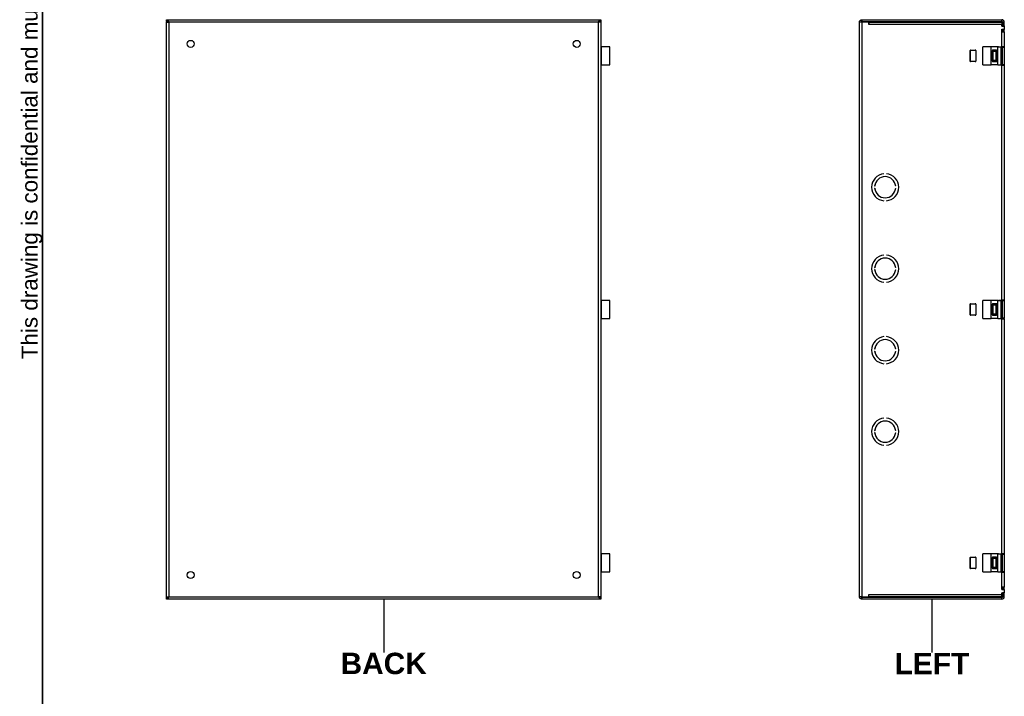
# Model space of a CAD drawing. Header units: inches. Extents: x 0 to 140, y -11 to 91.
# Tile 2 of 8: x 2 to 49, y 30 to 62. Entities that reach past the tile are written whole.
import ezdxf

# ---------------------------------------------------------------- set-up
doc = ezdxf.new("R2010")
doc.units = ezdxf.units.IN
doc.header["$LTSCALE"] = 8.43274
doc.header["$MEASUREMENT"] = 0
doc.layers.get('0').update_dxf_attribs({"lineweight": 25})
for name, color, linetype, lineweight in [('Sketch Geometry(ANSI)', 7, 'Continuous', 25), ('Symbols(ANSI)', 7, 'Continuous', 25), ('Visible Edges(ANSI)', 7, 'Continuous', 25), ('Visible Tangent Edges(ANSI)', 7, 'Continuous', 25)]:
    doc.layers.add(name, color=color, linetype=linetype, lineweight=lineweight)
doc.styles.add('Current-ANSI', font='arial.ttf')
doc.styles.add('Dimension-ANSI', font='arialbd.ttf')

# ---------------------------------------------------------------- blocks, each defined once
blk = doc.blocks.new('LEFT')
at = {"layer": 'Sketch Geometry(ANSI)'}
blk.add_line((0, 0.15), (0, -0.15), dxfattribs=at)
at = {"layer": 'Symbols(ANSI)', "color": 7, "insert": (0, -0.2119), "char_height": 0.12, "attachment_point": 5, "style": 'Dimension-ANSI'}
blk.add_mtext('\\fArial|b1|i0;LEFT', dxfattribs=at)
blk = doc.blocks.new('BACK')
at = {"layer": 'Sketch Geometry(ANSI)'}
blk.add_line((0, 0.15), (0, -0.15), dxfattribs=at)
at = {"layer": 'Symbols(ANSI)', "color": 7, "insert": (0, -0.2119), "char_height": 0.12, "attachment_point": 5, "style": 'Dimension-ANSI'}
blk.add_mtext('\\fArial|b1|i0;BACK', dxfattribs=at)
blk = doc.blocks.new('Borders 1_EXM - B (Inch)-1100EH241806B_merged.idw')
at = {"layer": 'Sketch Geometry(ANSI)', "linetype": 'Continuous', "lineweight": 35}
blk.add_line((0.3979, 10.5665), (0.3979, 0.2545), dxfattribs=at)
at = {"layer": 'Symbols(ANSI)', "color": 7, "insert": (0.3979, 5.4193), "char_height": 0.09, "attachment_point": 7, "rotation": 90, "style": 'Current-ANSI'}
blk.add_mtext('This drawing is confidential and must not be reproduced or used without the consent of EXM', dxfattribs=at)
at = {"layer": 'Symbols(ANSI)', "color": 7, "style": 'Current-ANSI'}
blk.add_attdef('FILENAME_AND_PATH_001', (6.0134, 10.7181), '', height=0.09, dxfattribs=at)

msp = doc.modelspace()

# ---------------------------------------------------------------- linework, layer by layer
at = {"layer": 'Visible Edges(ANSI)'}
for p, q in [((9.2284, 61.7593), (29.7832, 61.7593)), ((9.2284, 61.6817), (9.2284, 61.7593)), ((9.2284, 61.6817), (9.2284, 61.6463)), ((9.2284, 34.466), (9.2284, 61.6463)), ((9.2284, 61.6463), (9.3414, 61.6463)), ((29.7832, 61.6463), (29.6701, 61.6463)), ((29.7832, 61.7593), (29.7832, 61.6817)), ((29.7832, 61.6817), (29.7832, 61.6463)), ((29.7832, 61.6463), (29.7832, 34.466)), ((42.1376, 61.6463), (42.0246, 61.6463)), ((42.0246, 34.466), (42.0246, 61.6463)), ((42.1376, 61.7593), (48.7631, 61.7593)), ((42.1376, 61.7593), (42.1376, 61.6817)), ((42.1376, 61.6817), (48.7631, 61.6817)), ((42.4726, 61.6463), (42.1376, 61.6463)), ((42.4726, 61.533), (42.4726, 61.6463)), ((42.4728, 61.533), (42.4726, 61.533)), ((42.4728, 61.6463), (48.7631, 61.6463)), ((42.4728, 61.6463), (42.4728, 61.5332)), ((42.4728, 61.5332), (42.4728, 61.533)), ((48.7631, 61.6463), (48.7631, 61.5332)), ((48.7631, 61.4567), (48.7631, 61.5332)), ((48.7985, 61.6463), (48.7985, 61.4681)), ((48.8762, 61.4681), (48.8762, 61.6463)), ((48.7631, 61.4567), (48.8762, 61.4567)), ((48.7631, 61.3082), (48.8762, 61.3082)), ((48.7631, 61.1872), (48.7631, 61.3082)), ((48.8762, 61.1872), (48.7631, 61.1872)), ((48.7985, 61.4567), (48.7985, 61.4681)), ((48.7985, 61.4681), (48.8762, 61.4681)), ((48.7985, 61.2968), (48.7985, 61.3082)), ((48.8762, 61.2968), (48.7985, 61.2968)), ((48.7985, 61.2968), (48.7985, 61.1883)), ((48.7985, 61.1883), (48.8762, 61.1883)), ((48.8762, 61.4681), (48.8762, 61.4567)), ((48.8762, 61.4567), (48.8762, 61.3082)), ((48.8762, 61.3082), (48.8762, 61.2968)), ((48.8762, 61.1883), (48.8762, 61.2968)), ((48.8762, 61.1872), (48.8762, 60.4836)), ((29.7832, 60.4746), (29.8067, 60.4746)), ((30.2028, 60.4746), (29.8067, 60.4746)), ((29.8067, 59.6182), (29.8067, 60.4746)), ((30.2028, 59.6182), (30.2028, 60.4746)), ((47.2577, 59.7946), (47.2577, 60.2982)), ((47.2728, 60.3159), (47.5037, 60.3159)), ((47.2757, 60.3162), (47.5184, 60.3162)), ((47.5069, 60.3159), (47.5037, 60.3159)), ((47.5261, 60.2935), (47.5261, 59.7994)), ((47.5336, 60.2927), (47.5336, 59.8002)), ((47.5346, 60.2847), (47.5346, 59.8081)), ((47.5364, 60.2982), (47.5364, 59.7946)), ((48.2497, 60.4746), (47.8536, 60.4746)), ((47.8536, 59.6182), (47.8536, 60.4746)), ((48.5685, 60.4746), (48.2497, 60.4746)), ((48.2497, 59.6182), (48.2497, 60.4746)), ((48.5685, 60.4746), (48.7188, 60.4746)), ((48.6244, 60.4836), (48.7631, 60.4836)), ((48.7188, 60.4746), (48.7188, 59.6182)), ((48.8762, 60.4836), (48.7631, 60.4836)), ((48.7985, 60.4836), (48.7985, 60.4656)), ((48.7985, 59.6272), (48.7985, 60.4656)), ((48.8762, 60.4656), (48.8762, 60.4836)), ((48.8762, 60.4656), (48.8762, 59.6272)), ((47.5037, 59.7769), (47.2728, 59.7769)), ((47.5184, 59.7767), (47.2757, 59.7767)), ((47.5037, 59.7769), (47.5069, 59.7769)), ((29.8067, 59.6182), (29.7832, 59.6182)), ((29.8067, 59.6182), (30.2028, 59.6182)), ((47.8536, 59.6182), (48.2497, 59.6182)), ((48.5685, 59.6182), (48.2497, 59.6182)), ((48.5685, 59.6182), (48.7188, 59.6182)), ((48.7631, 59.6092), (48.6244, 59.6092)), ((48.7631, 59.6092), (48.8762, 59.6092)), ((48.7985, 59.6272), (48.7985, 59.6092)), ((48.8762, 59.6092), (48.8762, 59.6272)), ((48.8762, 59.6092), (48.8762, 48.4933)), ((43.1814, 54.4764), (43.1814, 54.4763)), ((43.2955, 54.4763), (43.2955, 54.4764)), ((42.7411, 53.8823), (42.741, 53.8823)), ((42.741, 53.7909), (42.7411, 53.7909)), ((43.736, 53.8823), (43.7358, 53.8823)), ((43.7358, 53.7909), (43.736, 53.7909)), ((43.1814, 53.1969), (43.1814, 53.1968)), ((43.2956, 53.1968), (43.2955, 53.1969)), ((43.1814, 50.6235), (43.1814, 50.6234)), ((43.2955, 50.6234), (43.2955, 50.6235)), ((42.7411, 50.0294), (42.741, 50.0294)), ((42.741, 49.938), (42.7411, 49.938)), ((43.736, 50.0294), (43.7358, 50.0294)), ((43.7358, 49.938), (43.736, 49.938)), ((43.1814, 49.344), (43.1814, 49.3439)), ((43.2956, 49.3439), (43.2955, 49.344)), ((29.7832, 48.4843), (29.8067, 48.4843)), ((30.2028, 48.4843), (29.8067, 48.4843)), ((29.8067, 47.6279), (29.8067, 48.4843)), ((30.2028, 47.6279), (30.2028, 48.4843)), ((48.2497, 48.4843), (47.8536, 48.4843)), ((47.8536, 47.6279), (47.8536, 48.4843)), ((48.5685, 48.4843), (48.2497, 48.4843)), ((48.2497, 47.6279), (48.2497, 48.4843)), ((48.5685, 48.4843), (48.7188, 48.4843)), ((48.6244, 48.4933), (48.7631, 48.4933)), ((48.7188, 48.4843), (48.7188, 47.6279)), ((48.8762, 48.4933), (48.7631, 48.4933)), ((48.7985, 48.4933), (48.7985, 48.4753)), ((48.7985, 47.6369), (48.7985, 48.4753)), ((48.8762, 48.4753), (48.8762, 48.4933)), ((48.8762, 48.4753), (48.8762, 47.6369)), ((47.2577, 47.8043), (47.2577, 48.3079)), ((47.2728, 48.3256), (47.5037, 48.3256)), ((47.2757, 48.3259), (47.5184, 48.3259)), ((47.5069, 48.3256), (47.5037, 48.3256)), ((47.5261, 48.3031), (47.5261, 47.8091)), ((47.5336, 48.3024), (47.5336, 47.8099)), ((47.5346, 48.2944), (47.5346, 47.8178)), ((47.5364, 48.3079), (47.5364, 47.8043)), ((29.8067, 47.6279), (29.7832, 47.6279)), ((29.8067, 47.6279), (30.2028, 47.6279)), ((47.5037, 47.7866), (47.2728, 47.7866)), ((47.5184, 47.7864), (47.2757, 47.7864)), ((47.5037, 47.7866), (47.5069, 47.7866)), ((47.8536, 47.6279), (48.2497, 47.6279)), ((48.5685, 47.6279), (48.2497, 47.6279)), ((48.5685, 47.6279), (48.7188, 47.6279)), ((48.7631, 47.6189), (48.6244, 47.6189)), ((48.7631, 47.6189), (48.8762, 47.6189)), ((48.7985, 47.6369), (48.7985, 47.6189)), ((48.8762, 47.6189), (48.8762, 47.6369)), ((48.8762, 47.6189), (48.8762, 36.503)), ((43.1814, 46.7683), (43.1814, 46.7682)), ((43.2955, 46.7682), (43.2955, 46.7683)), ((42.7411, 46.1742), (42.741, 46.1742)), ((43.736, 46.1742), (43.7358, 46.1742)), ((42.741, 46.0828), (42.7411, 46.0828)), ((43.7358, 46.0828), (43.736, 46.0828)), ((43.1814, 45.4888), (43.1814, 45.4887)), ((43.2956, 45.4887), (43.2955, 45.4888)), ((43.1814, 42.9154), (43.1814, 42.9153)), ((43.2955, 42.9153), (43.2955, 42.9154)), ((42.7411, 42.3213), (42.741, 42.3213)), ((42.741, 42.23), (42.7411, 42.23)), ((43.736, 42.3213), (43.7358, 42.3213)), ((43.7358, 42.23), (43.736, 42.23)), ((43.1814, 41.636), (43.1814, 41.6358)), ((43.2956, 41.6358), (43.2955, 41.636)), ((29.7832, 36.494), (29.8067, 36.494)), ((30.2028, 36.494), (29.8067, 36.494)), ((29.8067, 35.6376), (29.8067, 36.494)), ((30.2028, 35.6376), (30.2028, 36.494)), ((48.2497, 36.494), (47.8536, 36.494)), ((47.8536, 35.6376), (47.8536, 36.494)), ((48.5685, 36.494), (48.2497, 36.494)), ((48.2497, 35.6376), (48.2497, 36.494)), ((48.5685, 36.494), (48.7188, 36.494)), ((48.6244, 36.503), (48.7631, 36.503)), ((48.7188, 36.494), (48.7188, 35.6376)), ((48.8762, 36.503), (48.7631, 36.503)), ((48.7985, 36.503), (48.7985, 36.485)), ((48.7985, 35.6466), (48.7985, 36.485)), ((48.8762, 36.485), (48.8762, 36.503)), ((48.8762, 36.485), (48.8762, 35.6466)), ((47.2577, 35.814), (47.2577, 36.3176)), ((47.2728, 36.3353), (47.5037, 36.3353)), ((47.2757, 36.3356), (47.5184, 36.3356)), ((47.5069, 36.3353), (47.5037, 36.3353)), ((47.5261, 36.3128), (47.5261, 35.8188)), ((47.5336, 36.3121), (47.5336, 35.8196)), ((47.5346, 36.3041), (47.5346, 35.8275)), ((47.5364, 36.3176), (47.5364, 35.814)), ((29.8067, 35.6376), (29.7832, 35.6376)), ((29.8067, 35.6376), (30.2028, 35.6376)), ((47.5037, 35.7963), (47.2728, 35.7963)), ((47.5184, 35.7961), (47.2757, 35.7961)), ((47.5037, 35.7963), (47.5069, 35.7963)), ((47.8536, 35.6376), (48.2497, 35.6376)), ((48.5685, 35.6376), (48.2497, 35.6376)), ((48.5685, 35.6376), (48.7188, 35.6376)), ((48.7631, 35.6286), (48.6244, 35.6286)), ((48.7631, 35.6286), (48.8762, 35.6286)), ((48.7985, 35.6466), (48.7985, 35.6286)), ((48.8762, 35.6286), (48.8762, 35.6466)), ((48.8762, 35.6286), (48.8762, 34.925)), ((42.4726, 34.466), (42.4726, 34.5792)), ((42.4726, 34.5792), (42.4728, 34.5792)), ((42.4728, 34.5792), (42.4728, 34.579)), ((42.4728, 34.466), (42.4728, 34.579)), ((48.7631, 34.804), (48.7631, 34.925)), ((48.7631, 34.925), (48.8762, 34.925)), ((48.7631, 34.804), (48.8762, 34.804)), ((48.7631, 34.6555), (48.8762, 34.6555)), ((48.7631, 34.579), (48.7631, 34.6555)), ((48.7631, 34.466), (48.7631, 34.579)), ((48.8762, 34.9239), (48.7985, 34.9239)), ((48.7985, 34.9239), (48.7985, 34.8154)), ((48.7985, 34.804), (48.7985, 34.8154)), ((48.7985, 34.8154), (48.8762, 34.8154)), ((48.7985, 34.6441), (48.7985, 34.6555)), ((48.8762, 34.6441), (48.7985, 34.6441)), ((48.7985, 34.6441), (48.7985, 34.466)), ((48.8762, 34.8154), (48.8762, 34.9239)), ((48.8762, 34.8154), (48.8762, 34.804)), ((48.8762, 34.804), (48.8762, 34.6555)), ((48.8762, 34.6555), (48.8762, 34.6441)), ((48.8762, 34.466), (48.8762, 34.6441)), ((9.2284, 34.466), (9.3414, 34.466)), ((9.2284, 34.4306), (9.2284, 34.466)), ((9.2284, 34.3529), (9.2284, 34.4306)), ((29.7832, 34.3529), (9.2284, 34.3529)), ((29.7832, 34.466), (29.6701, 34.466)), ((29.7832, 34.466), (29.7832, 34.4306)), ((29.7832, 34.4306), (29.7832, 34.3529)), ((42.1376, 34.466), (42.0246, 34.466)), ((42.1376, 34.466), (42.4726, 34.466)), ((48.7631, 34.4306), (42.1376, 34.4306)), ((42.1376, 34.4306), (42.1376, 34.3529)), ((48.7631, 34.3529), (42.1376, 34.3529)), ((48.7631, 34.466), (42.4728, 34.466))]:
    msp.add_line(p, q, dxfattribs=at)
at = {"layer": 'Visible Edges(ANSI)', "flags": 128}
for points in [[(9.2284, 61.7593), (9.2331, 61.7591), (9.2378, 61.7583), (9.2425, 61.7571), (9.2473, 61.7554), (9.252, 61.7533), (9.2567, 61.7507), (9.2614, 61.7476), (9.2661, 61.7442), (9.2708, 61.7402), (9.2755, 61.7359), (9.2802, 61.7312), (9.2849, 61.7262), (9.2896, 61.7208), (9.2943, 61.7151), (9.299, 61.7091), (9.3037, 61.7028), (9.3084, 61.6963), (9.3132, 61.6895), (9.3179, 61.6826), (9.3226, 61.6755), (9.3273, 61.6683), (9.332, 61.661), (9.3367, 61.6537), (9.3414, 61.6463)], [(9.3414, 61.6463), (9.3367, 61.6486), (9.332, 61.6509), (9.3273, 61.6532), (9.3225, 61.6554), (9.3178, 61.6577), (9.3131, 61.6598), (9.3084, 61.662), (9.3036, 61.664), (9.2989, 61.666), (9.2943, 61.6678), (9.2896, 61.6696), (9.2849, 61.6713), (9.2802, 61.6729), (9.2755, 61.6744), (9.2707, 61.6757), (9.266, 61.6769), (9.2613, 61.678), (9.2566, 61.679), (9.2519, 61.6798), (9.2472, 61.6805), (9.2425, 61.681), (9.2378, 61.6814), (9.2331, 61.6816), (9.2284, 61.6817)], [(29.6701, 61.6463), (29.6749, 61.6537), (29.6796, 61.6611), (29.6843, 61.6684), (29.689, 61.6756), (29.6937, 61.6827), (29.6984, 61.6896), (29.7031, 61.6963), (29.7078, 61.7028), (29.7125, 61.7091), (29.7173, 61.7151), (29.722, 61.7208), (29.7267, 61.7262), (29.7314, 61.7313), (29.7361, 61.736), (29.7408, 61.7403), (29.7455, 61.7442), (29.7502, 61.7476), (29.7549, 61.7507), (29.7596, 61.7533), (29.7643, 61.7555), (29.7691, 61.7571), (29.7738, 61.7583), (29.7785, 61.7591), (29.7832, 61.7593)], [(29.7832, 61.6817), (29.7785, 61.6816), (29.7737, 61.6814), (29.769, 61.681), (29.7643, 61.6804), (29.7596, 61.6798), (29.7548, 61.679), (29.7501, 61.678), (29.7454, 61.6769), (29.7407, 61.6757), (29.736, 61.6743), (29.7313, 61.6729), (29.7266, 61.6713), (29.7219, 61.6696), (29.7172, 61.6678), (29.7125, 61.6659), (29.7078, 61.6639), (29.703, 61.6619), (29.6983, 61.6598), (29.6937, 61.6576), (29.689, 61.6554), (29.6843, 61.6532), (29.6796, 61.6509), (29.6749, 61.6486), (29.6701, 61.6463)], [(42.0246, 61.6463), (42.0248, 61.6537), (42.0256, 61.6611), (42.0268, 61.6684), (42.0285, 61.6756), (42.0306, 61.6827), (42.0332, 61.6896), (42.0363, 61.6963), (42.0397, 61.7028), (42.0436, 61.7091), (42.048, 61.7151), (42.0527, 61.7208), (42.0577, 61.7262), (42.0631, 61.7313), (42.0688, 61.736), (42.0748, 61.7403), (42.0811, 61.7442), (42.0876, 61.7476), (42.0944, 61.7507), (42.1013, 61.7533), (42.1084, 61.7555), (42.1156, 61.7571), (42.1229, 61.7583), (42.1302, 61.7591), (42.1376, 61.7593)], [(42.1376, 61.6817), (42.1353, 61.6816), (42.133, 61.6814), (42.1307, 61.681), (42.1284, 61.6804), (42.1262, 61.6798), (42.124, 61.679), (42.1219, 61.678), (42.1199, 61.6769), (42.1179, 61.6757), (42.1161, 61.6743), (42.1143, 61.6729), (42.1126, 61.6713), (42.111, 61.6696), (42.1095, 61.6678), (42.1082, 61.6659), (42.107, 61.6639), (42.1059, 61.6619), (42.1049, 61.6598), (42.1041, 61.6576), (42.1034, 61.6554), (42.1029, 61.6532), (42.1025, 61.6509), (42.1023, 61.6486), (42.1022, 61.6463)], [(29.7832, 60.3102), (29.7904, 60.3144), (29.7987, 60.3161)], [(29.7987, 60.3161), (29.8031, 60.3169), (29.8067, 60.3185)], [(29.7832, 59.7826), (29.7904, 59.7784), (29.7987, 59.7767)], [(29.8067, 59.7743), (29.8031, 59.7759), (29.7987, 59.7767)], [(29.7832, 48.3199), (29.7904, 48.3241), (29.7987, 48.3258)], [(29.7987, 48.3258), (29.8031, 48.3266), (29.8067, 48.3282)], [(29.7832, 47.7923), (29.7904, 47.7881), (29.7987, 47.7864)], [(29.8067, 47.784), (29.8031, 47.7856), (29.7987, 47.7864)], [(29.7832, 36.3296), (29.7904, 36.3338), (29.7987, 36.3355)], [(29.7987, 36.3355), (29.8031, 36.3363), (29.8067, 36.3379)], [(29.7832, 35.802), (29.7904, 35.7978), (29.7987, 35.7961)], [(29.8067, 35.7937), (29.8031, 35.7953), (29.7987, 35.7961)], [(9.2284, 34.4306), (9.2331, 34.4306), (9.2378, 34.4309), (9.2426, 34.4312), (9.2473, 34.4318), (9.252, 34.4324), (9.2567, 34.4333), (9.2615, 34.4342), (9.2662, 34.4353), (9.2709, 34.4365), (9.2756, 34.4379), (9.2802, 34.4394), (9.2849, 34.4409), (9.2896, 34.4426), (9.2944, 34.4444), (9.2991, 34.4463), (9.3038, 34.4483), (9.3085, 34.4503), (9.3132, 34.4524), (9.3179, 34.4546), (9.3226, 34.4568), (9.3273, 34.459), (9.332, 34.4613), (9.3367, 34.4636), (9.3414, 34.466)], [(9.3414, 34.466), (9.3367, 34.4585), (9.332, 34.4512), (9.3273, 34.4438), (9.3225, 34.4366), (9.3178, 34.4295), (9.3131, 34.4226), (9.3084, 34.4159), (9.3037, 34.4094), (9.299, 34.4031), (9.2943, 34.3971), (9.2896, 34.3914), (9.2849, 34.386), (9.2802, 34.3809), (9.2755, 34.3763), (9.2708, 34.372), (9.2661, 34.3681), (9.2614, 34.3646), (9.2566, 34.3615), (9.2519, 34.3589), (9.2472, 34.3568), (9.2425, 34.3551), (9.2378, 34.3539), (9.2331, 34.3531), (9.2284, 34.3529)], [(29.7832, 34.3529), (29.7785, 34.3531), (29.7737, 34.3539), (29.769, 34.3551), (29.7643, 34.3568), (29.7596, 34.3589), (29.7549, 34.3615), (29.7502, 34.3646), (29.7455, 34.3681), (29.7408, 34.372), (29.7361, 34.3763), (29.7313, 34.381), (29.7266, 34.3861), (29.7219, 34.3914), (29.7172, 34.3971), (29.7125, 34.4031), (29.7078, 34.4094), (29.7031, 34.4159), (29.6984, 34.4227), (29.6937, 34.4296), (29.689, 34.4367), (29.6843, 34.4439), (29.6796, 34.4512), (29.6749, 34.4585), (29.6701, 34.466)], [(29.6701, 34.466), (29.6749, 34.4636), (29.6796, 34.4613), (29.6843, 34.459), (29.689, 34.4568), (29.6937, 34.4545), (29.6985, 34.4524), (29.7032, 34.4503), (29.7079, 34.4482), (29.7126, 34.4463), (29.7173, 34.4444), (29.722, 34.4426), (29.7267, 34.4409), (29.7314, 34.4393), (29.7361, 34.4379), (29.7408, 34.4365), (29.7456, 34.4353), (29.7503, 34.4342), (29.755, 34.4332), (29.7597, 34.4324), (29.7644, 34.4318), (29.769, 34.4312), (29.7737, 34.4309), (29.7785, 34.4306), (29.7832, 34.4306)], [(42.1376, 34.3529), (42.1302, 34.3531), (42.1228, 34.3539), (42.1155, 34.3551), (42.1083, 34.3568), (42.1012, 34.3589), (42.0943, 34.3615), (42.0876, 34.3646), (42.0811, 34.3681), (42.0748, 34.372), (42.0688, 34.3763), (42.0631, 34.381), (42.0577, 34.3861), (42.0526, 34.3914), (42.0479, 34.3971), (42.0436, 34.4031), (42.0397, 34.4094), (42.0362, 34.4159), (42.0332, 34.4227), (42.0306, 34.4296), (42.0284, 34.4367), (42.0268, 34.4439), (42.0255, 34.4512), (42.0248, 34.4585), (42.0246, 34.466)], [(42.1022, 34.466), (42.1023, 34.4636), (42.1025, 34.4613), (42.1029, 34.459), (42.1034, 34.4568), (42.1041, 34.4545), (42.1049, 34.4524), (42.1059, 34.4503), (42.107, 34.4482), (42.1082, 34.4463), (42.1096, 34.4444), (42.111, 34.4426), (42.1126, 34.4409), (42.1143, 34.4393), (42.1161, 34.4379), (42.118, 34.4365), (42.12, 34.4353), (42.122, 34.4342), (42.1241, 34.4332), (42.1263, 34.4324), (42.1285, 34.4318), (42.1307, 34.4312), (42.133, 34.4309), (42.1353, 34.4306), (42.1376, 34.4306)]]:
    msp.add_lwpolyline(points, dxfattribs=at)
at = {"layer": 'Visible Edges(ANSI)'}
for centre in [(10.3703, 60.6174), (28.6413, 60.6174), (10.3703, 35.4948), (28.6413, 35.4948)]:
    msp.add_circle(centre, 0.1656, dxfattribs=at)
for centre, radius, start, end in [((48.7631, 61.6463), 0.1131, 0, 90), ((48.7631, 61.6463), 0.0354, 0, 90), ((47.2757, 60.2982), 0.018, 90, 180), ((47.5031, 60.2847), 0.0315, 81.82803, 90), ((47.5031, 60.2847), 0.0315, 0, 66.45577), ((47.5184, 60.2982), 0.018, 0, 90), ((48.6244, 60.4656), 0.018, 90, 150), ((47.2757, 59.7946), 0.018, 180, 270), ((47.5031, 59.8081), 0.0315, 270, 278.17197), ((47.5031, 59.8081), 0.0315, 293.54423, 0), ((47.5184, 59.7946), 0.018, 270, 0), ((48.6244, 59.6272), 0.018, 210, 270), ((43.2385, 53.8366), 0.6423, 95.09464, 264.90031), ((43.2385, 53.8366), 0.6422, 95.09464, 264.90031), ((43.2385, 53.8366), 0.4996, 5.2458, 174.7542), ((43.2385, 53.8366), 0.4995, 5.247, 174.753), ((43.2385, 53.8366), 0.6423, 275.09969, 84.90536), ((43.2385, 53.8366), 0.6422, 275.09969, 84.90536), ((43.2385, 53.8366), 0.4996, 185.2458, 354.7542), ((43.2385, 53.8366), 0.4995, 185.247, 354.753), ((43.2385, 49.9837), 0.6423, 95.09464, 264.90031), ((43.2385, 49.9837), 0.6422, 95.09464, 264.90031), ((43.2385, 49.9837), 0.4996, 5.2458, 174.7542), ((43.2385, 49.9837), 0.4995, 5.247, 174.753), ((43.2385, 49.9837), 0.6423, 275.09969, 84.90536), ((43.2385, 49.9837), 0.6422, 275.09969, 84.90536), ((43.2385, 49.9837), 0.4996, 185.2458, 354.7542), ((43.2385, 49.9837), 0.4995, 185.247, 354.753), ((48.6244, 48.4753), 0.018, 90, 150), ((47.2757, 48.3079), 0.018, 90, 180), ((47.5031, 48.2944), 0.0315, 81.82803, 90), ((47.5031, 48.2944), 0.0315, 0, 66.45577), ((47.5184, 48.3079), 0.018, 0, 90), ((47.2757, 47.8043), 0.018, 180, 270), ((47.5031, 47.8178), 0.0315, 270, 278.17197), ((47.5031, 47.8178), 0.0315, 293.54423, 0), ((47.5184, 47.8043), 0.018, 270, 0), ((48.6244, 47.6369), 0.018, 210, 270), ((43.2385, 46.1285), 0.6423, 95.09464, 264.90031), ((43.2385, 46.1285), 0.6422, 95.09464, 264.90031), ((43.2385, 46.1285), 0.4996, 5.2458, 174.7542), ((43.2385, 46.1285), 0.4995, 5.247, 174.753), ((43.2385, 46.1285), 0.6423, 275.09969, 84.90536), ((43.2385, 46.1285), 0.6422, 275.09969, 84.90536), ((43.2385, 46.1285), 0.4996, 185.2458, 354.7542), ((43.2385, 46.1285), 0.4995, 185.247, 354.753), ((43.2385, 42.2756), 0.6423, 95.09464, 264.90031), ((43.2385, 42.2756), 0.6422, 95.09464, 264.90031), ((43.2385, 42.2756), 0.6423, 275.09969, 84.90536), ((43.2385, 42.2756), 0.6422, 275.09969, 84.90536), ((43.2385, 42.2756), 0.4996, 5.2458, 174.7542), ((43.2385, 42.2756), 0.4995, 5.247, 174.753), ((43.2385, 42.2756), 0.4996, 185.2458, 354.7542), ((43.2385, 42.2756), 0.4995, 185.247, 354.753), ((48.6244, 36.485), 0.018, 90, 150), ((47.2757, 36.3176), 0.018, 90, 180), ((47.5031, 36.3041), 0.0315, 81.82803, 90), ((47.5031, 36.3041), 0.0315, 0, 66.45577), ((47.5184, 36.3176), 0.018, 0, 90), ((47.2757, 35.814), 0.018, 180, 270), ((47.5031, 35.8275), 0.0315, 270, 278.17197), ((47.5031, 35.8275), 0.0315, 293.54423, 0), ((47.5184, 35.814), 0.018, 270, 0), ((48.6244, 35.6466), 0.018, 210, 270), ((48.7631, 34.466), 0.0354, 270, 0), ((48.7631, 34.466), 0.1131, 270, 0)]:
    msp.add_arc(centre, radius, start, end, dxfattribs=at)
for centre, major_axis, start_param, end_param in [((47.5037, 60.2935), (0, 0.0225), 4.712389, 6.2831853), ((47.5037, 59.7994), (0, -0.0225), 0, 1.5707963), ((47.5037, 48.3031), (0, 0.0225), 4.712389, 6.2831853), ((47.5037, 47.8091), (0, -0.0225), 0, 1.5707963), ((47.5037, 36.3128), (0, 0.0225), 4.712389, 6.2831853), ((47.5037, 35.8188), (0, -0.0225), 0, 1.5707963)]:
    msp.add_ellipse(centre, major_axis=major_axis, ratio=0.9961947, start_param=start_param, end_param=end_param, dxfattribs=at)
at = {"layer": 'Visible Tangent Edges(ANSI)'}
for p, q in [((9.3414, 61.6463), (9.3414, 34.466)), ((29.6701, 61.6463), (9.3414, 61.6463)), ((29.6701, 34.466), (29.6701, 61.6463)), ((42.1376, 61.6463), (42.1376, 34.466)), ((48.7631, 61.5332), (42.4728, 61.5332)), ((48.7631, 61.6817), (48.7631, 61.7593)), ((48.8762, 61.6463), (48.7985, 61.6463)), ((48.7631, 60.4836), (48.7631, 61.1872)), ((29.7983, 60.3071), (29.8067, 60.3071)), ((29.7983, 60.3071), (29.7983, 59.7857)), ((47.2596, 59.7866), (47.2596, 60.3062)), ((47.2627, 60.3106), (47.2627, 59.7822)), ((47.5261, 60.2935), (47.5334, 60.2935)), ((48.3061, 60.2857), (48.3247, 60.2857)), ((48.3061, 60.2857), (48.3061, 59.8071)), ((48.3247, 59.8071), (48.3247, 60.2857)), ((48.4969, 60.3127), (48.3331, 60.3127)), ((48.3337, 60.2947), (48.4975, 60.2947)), ((48.3525, 59.825), (48.3525, 60.2678)), ((48.3525, 60.2678), (48.4805, 60.2678)), ((48.4805, 60.2678), (48.4805, 59.825)), ((48.5065, 60.2857), (48.5238, 60.2857)), ((48.5065, 60.2857), (48.5065, 59.8071)), ((48.5238, 59.8071), (48.5238, 60.2857)), ((48.5685, 59.6182), (48.5685, 60.4746)), ((48.7631, 59.6092), (48.7631, 60.4836)), ((48.7985, 60.4656), (48.8762, 60.4656)), ((29.7983, 59.7857), (29.8067, 59.7857)), ((47.5334, 59.7994), (47.5261, 59.7994)), ((48.3061, 59.8071), (48.3247, 59.8071)), ((48.3331, 59.7801), (48.4969, 59.7801)), ((48.4975, 59.7981), (48.3337, 59.7981)), ((48.4805, 59.825), (48.3525, 59.825)), ((48.5065, 59.8071), (48.5238, 59.8071)), ((48.7631, 48.4933), (48.7631, 59.6092)), ((48.8762, 59.6272), (48.7985, 59.6272)), ((48.5685, 47.6279), (48.5685, 48.4843)), ((48.7631, 47.6189), (48.7631, 48.4933)), ((48.7985, 48.4753), (48.8762, 48.4753)), ((29.7983, 48.3168), (29.8067, 48.3168)), ((29.7983, 48.3168), (29.7983, 47.7954)), ((47.2596, 47.7963), (47.2596, 48.3159)), ((47.2627, 48.3203), (47.2627, 47.7919)), ((47.5261, 48.3031), (47.5334, 48.3031)), ((48.3061, 48.2954), (48.3247, 48.2954)), ((48.3061, 48.2954), (48.3061, 47.8168)), ((48.3247, 47.8168), (48.3247, 48.2954)), ((48.4969, 48.3224), (48.3331, 48.3224)), ((48.3337, 48.3044), (48.4975, 48.3044)), ((48.3525, 47.8347), (48.3525, 48.2775)), ((48.3525, 48.2775), (48.4805, 48.2775)), ((48.4805, 48.2775), (48.4805, 47.8347)), ((48.5065, 48.2954), (48.5238, 48.2954)), ((48.5065, 48.2954), (48.5065, 47.8168)), ((48.5238, 47.8168), (48.5238, 48.2954)), ((29.7983, 47.7954), (29.8067, 47.7954)), ((47.5334, 47.8091), (47.5261, 47.8091)), ((48.3061, 47.8168), (48.3247, 47.8168)), ((48.3331, 47.7898), (48.4969, 47.7898)), ((48.4975, 47.8078), (48.3337, 47.8078)), ((48.4805, 47.8347), (48.3525, 47.8347)), ((48.5065, 47.8168), (48.5238, 47.8168)), ((48.7631, 36.503), (48.7631, 47.6189)), ((48.8762, 47.6369), (48.7985, 47.6369)), ((48.5685, 35.6376), (48.5685, 36.494)), ((48.7631, 35.6286), (48.7631, 36.503)), ((48.7985, 36.485), (48.8762, 36.485)), ((29.7983, 36.3265), (29.8067, 36.3265)), ((29.7983, 36.3265), (29.7983, 35.8051)), ((47.2596, 35.806), (47.2596, 36.3256)), ((47.2627, 36.33), (47.2627, 35.8016)), ((47.5261, 36.3128), (47.5334, 36.3128)), ((48.3061, 36.3051), (48.3247, 36.3051)), ((48.3061, 36.3051), (48.3061, 35.8265)), ((48.3247, 35.8265), (48.3247, 36.3051)), ((48.4969, 36.3321), (48.3331, 36.3321)), ((48.3337, 36.3141), (48.4975, 36.3141)), ((48.3525, 35.8444), (48.3525, 36.2872)), ((48.3525, 36.2872), (48.4805, 36.2872)), ((48.4805, 36.2872), (48.4805, 35.8444)), ((48.5065, 36.3051), (48.5238, 36.3051)), ((48.5065, 36.3051), (48.5065, 35.8265)), ((48.5238, 35.8265), (48.5238, 36.3051)), ((29.7983, 35.8051), (29.8067, 35.8051)), ((47.5334, 35.8188), (47.5261, 35.8188)), ((48.3061, 35.8265), (48.3247, 35.8265)), ((48.3331, 35.7995), (48.4969, 35.7995)), ((48.4975, 35.8175), (48.3337, 35.8175)), ((48.4805, 35.8444), (48.3525, 35.8444)), ((48.5065, 35.8265), (48.5238, 35.8265)), ((48.7631, 34.925), (48.7631, 35.6286)), ((48.8762, 35.6466), (48.7985, 35.6466)), ((42.4728, 34.579), (48.7631, 34.579)), ((9.3414, 34.466), (29.6701, 34.466)), ((48.7631, 34.3529), (48.7631, 34.4306)), ((48.7985, 34.466), (48.8762, 34.466))]:
    msp.add_line(p, q, dxfattribs=at)
at = {"layer": 'Visible Tangent Edges(ANSI)', "flags": 128}
for points in [[(29.7987, 60.3161), (29.7987, 60.3161), (29.7987, 60.3161), (29.7987, 60.316), (29.7986, 60.3158), (29.7986, 60.3157), (29.7986, 60.3154), (29.7986, 60.3152), (29.7986, 60.3149), (29.7986, 60.3146), (29.7986, 60.3143), (29.7986, 60.3139), (29.7986, 60.3135), (29.7985, 60.3131), (29.7985, 60.3126), (29.7985, 60.3121), (29.7985, 60.3116), (29.7985, 60.3111), (29.7985, 60.3106), (29.7984, 60.31), (29.7984, 60.3095), (29.7984, 60.3089), (29.7984, 60.3083), (29.7984, 60.3077), (29.7983, 60.3071)], [(48.3331, 60.3127), (48.3313, 60.3126), (48.3296, 60.3125), (48.3278, 60.3122), (48.3261, 60.3118), (48.3244, 60.3112), (48.3228, 60.3106), (48.3212, 60.3099), (48.3196, 60.3091), (48.3181, 60.3081), (48.3167, 60.3071), (48.3153, 60.306), (48.314, 60.3048), (48.3128, 60.3035), (48.3117, 60.3021), (48.3107, 60.3007), (48.3098, 60.2992), (48.3089, 60.2977), (48.3082, 60.2961), (48.3076, 60.2944), (48.3071, 60.2927), (48.3067, 60.291), (48.3064, 60.2892), (48.3062, 60.2875), (48.3061, 60.2857)], [(48.3247, 60.2857), (48.3247, 60.2863), (48.3248, 60.2869), (48.3249, 60.2875), (48.325, 60.2881), (48.3252, 60.2886), (48.3254, 60.2892), (48.3256, 60.2897), (48.3259, 60.2902), (48.3262, 60.2907), (48.3265, 60.2912), (48.3269, 60.2917), (48.3273, 60.2921), (48.3277, 60.2925), (48.3282, 60.2929), (48.3287, 60.2932), (48.3292, 60.2935), (48.3297, 60.2938), (48.3302, 60.294), (48.3308, 60.2942), (48.3313, 60.2944), (48.3319, 60.2945), (48.3325, 60.2946), (48.3331, 60.2947), (48.3337, 60.2947)], [(48.5238, 60.2857), (48.5238, 60.2875), (48.5236, 60.2892), (48.5233, 60.291), (48.5229, 60.2927), (48.5224, 60.2944), (48.5218, 60.2961), (48.5211, 60.2977), (48.5202, 60.2992), (48.5193, 60.3007), (48.5183, 60.3021), (48.5172, 60.3035), (48.516, 60.3048), (48.5147, 60.306), (48.5133, 60.3071), (48.5119, 60.3081), (48.5104, 60.3091), (48.5088, 60.3099), (48.5072, 60.3106), (48.5056, 60.3112), (48.5039, 60.3118), (48.5022, 60.3122), (48.5004, 60.3125), (48.4987, 60.3126), (48.4969, 60.3127)], [(48.4975, 60.2947), (48.4981, 60.2947), (48.4987, 60.2946), (48.4993, 60.2945), (48.4998, 60.2944), (48.5004, 60.2942), (48.501, 60.294), (48.5015, 60.2938), (48.502, 60.2935), (48.5025, 60.2932), (48.503, 60.2929), (48.5034, 60.2925), (48.5039, 60.2921), (48.5043, 60.2917), (48.5046, 60.2912), (48.505, 60.2907), (48.5053, 60.2902), (48.5056, 60.2897), (48.5058, 60.2892), (48.506, 60.2886), (48.5062, 60.2881), (48.5063, 60.2875), (48.5064, 60.2869), (48.5065, 60.2863), (48.5065, 60.2857)], [(29.7983, 59.7857), (29.7984, 59.7851), (29.7984, 59.7845), (29.7984, 59.7839), (29.7984, 59.7833), (29.7984, 59.7828), (29.7985, 59.7822), (29.7985, 59.7817), (29.7985, 59.7812), (29.7985, 59.7807), (29.7985, 59.7802), (29.7985, 59.7798), (29.7986, 59.7793), (29.7986, 59.7789), (29.7986, 59.7786), (29.7986, 59.7782), (29.7986, 59.7779), (29.7986, 59.7776), (29.7986, 59.7774), (29.7986, 59.7772), (29.7986, 59.777), (29.7987, 59.7769), (29.7987, 59.7768), (29.7987, 59.7767), (29.7987, 59.7767)], [(48.3061, 59.8071), (48.3062, 59.8053), (48.3064, 59.8036), (48.3067, 59.8018), (48.3071, 59.8001), (48.3076, 59.7984), (48.3082, 59.7968), (48.3089, 59.7952), (48.3098, 59.7936), (48.3107, 59.7921), (48.3117, 59.7907), (48.3128, 59.7893), (48.314, 59.788), (48.3153, 59.7868), (48.3167, 59.7857), (48.3181, 59.7847), (48.3196, 59.7838), (48.3212, 59.7829), (48.3228, 59.7822), (48.3244, 59.7816), (48.3261, 59.7811), (48.3278, 59.7807), (48.3296, 59.7804), (48.3313, 59.7802), (48.3331, 59.7801)], [(48.3337, 59.7981), (48.3331, 59.7981), (48.3325, 59.7982), (48.3319, 59.7983), (48.3313, 59.7984), (48.3308, 59.7986), (48.3302, 59.7988), (48.3297, 59.799), (48.3292, 59.7993), (48.3287, 59.7996), (48.3282, 59.8), (48.3277, 59.8003), (48.3273, 59.8007), (48.3269, 59.8012), (48.3265, 59.8016), (48.3262, 59.8021), (48.3259, 59.8026), (48.3256, 59.8031), (48.3254, 59.8036), (48.3252, 59.8042), (48.325, 59.8048), (48.3249, 59.8053), (48.3248, 59.8059), (48.3247, 59.8065), (48.3247, 59.8071)], [(48.4969, 59.7801), (48.4987, 59.7802), (48.5004, 59.7804), (48.5022, 59.7807), (48.5039, 59.7811), (48.5056, 59.7816), (48.5072, 59.7822), (48.5088, 59.7829), (48.5104, 59.7838), (48.5119, 59.7847), (48.5133, 59.7857), (48.5147, 59.7868), (48.516, 59.788), (48.5172, 59.7893), (48.5183, 59.7907), (48.5193, 59.7921), (48.5202, 59.7936), (48.5211, 59.7952), (48.5218, 59.7968), (48.5224, 59.7984), (48.5229, 59.8001), (48.5233, 59.8018), (48.5236, 59.8036), (48.5238, 59.8053), (48.5238, 59.8071)], [(48.5065, 59.8071), (48.5065, 59.8065), (48.5064, 59.8059), (48.5063, 59.8053), (48.5062, 59.8048), (48.506, 59.8042), (48.5058, 59.8036), (48.5056, 59.8031), (48.5053, 59.8026), (48.505, 59.8021), (48.5046, 59.8016), (48.5043, 59.8012), (48.5039, 59.8007), (48.5034, 59.8003), (48.503, 59.8), (48.5025, 59.7996), (48.502, 59.7993), (48.5015, 59.799), (48.501, 59.7988), (48.5004, 59.7986), (48.4998, 59.7984), (48.4993, 59.7983), (48.4987, 59.7982), (48.4981, 59.7981), (48.4975, 59.7981)], [(29.7987, 48.3258), (29.7987, 48.3258), (29.7987, 48.3257), (29.7987, 48.3257), (29.7986, 48.3255), (29.7986, 48.3253), (29.7986, 48.3251), (29.7986, 48.3249), (29.7986, 48.3246), (29.7986, 48.3243), (29.7986, 48.324), (29.7986, 48.3236), (29.7986, 48.3232), (29.7985, 48.3228), (29.7985, 48.3223), (29.7985, 48.3218), (29.7985, 48.3213), (29.7985, 48.3208), (29.7985, 48.3203), (29.7984, 48.3197), (29.7984, 48.3192), (29.7984, 48.3186), (29.7984, 48.318), (29.7984, 48.3174), (29.7983, 48.3168)], [(48.3331, 48.3224), (48.3313, 48.3223), (48.3296, 48.3221), (48.3278, 48.3219), (48.3261, 48.3215), (48.3244, 48.3209), (48.3228, 48.3203), (48.3212, 48.3196), (48.3196, 48.3188), (48.3181, 48.3178), (48.3167, 48.3168), (48.3153, 48.3157), (48.314, 48.3145), (48.3128, 48.3132), (48.3117, 48.3118), (48.3107, 48.3104), (48.3098, 48.3089), (48.3089, 48.3074), (48.3082, 48.3058), (48.3076, 48.3041), (48.3071, 48.3024), (48.3067, 48.3007), (48.3064, 48.2989), (48.3062, 48.2972), (48.3061, 48.2954)], [(48.3247, 48.2954), (48.3247, 48.296), (48.3248, 48.2966), (48.3249, 48.2972), (48.325, 48.2978), (48.3252, 48.2983), (48.3254, 48.2989), (48.3256, 48.2994), (48.3259, 48.2999), (48.3262, 48.3004), (48.3265, 48.3009), (48.3269, 48.3014), (48.3273, 48.3018), (48.3277, 48.3022), (48.3282, 48.3026), (48.3287, 48.3029), (48.3292, 48.3032), (48.3297, 48.3035), (48.3302, 48.3037), (48.3308, 48.3039), (48.3313, 48.3041), (48.3319, 48.3042), (48.3325, 48.3043), (48.3331, 48.3044), (48.3337, 48.3044)], [(48.5238, 48.2954), (48.5238, 48.2972), (48.5236, 48.2989), (48.5233, 48.3007), (48.5229, 48.3024), (48.5224, 48.3041), (48.5218, 48.3058), (48.5211, 48.3074), (48.5202, 48.3089), (48.5193, 48.3104), (48.5183, 48.3118), (48.5172, 48.3132), (48.516, 48.3145), (48.5147, 48.3157), (48.5133, 48.3168), (48.5119, 48.3178), (48.5104, 48.3188), (48.5088, 48.3196), (48.5072, 48.3203), (48.5056, 48.3209), (48.5039, 48.3215), (48.5022, 48.3219), (48.5004, 48.3221), (48.4987, 48.3223), (48.4969, 48.3224)], [(48.4975, 48.3044), (48.4981, 48.3044), (48.4987, 48.3043), (48.4993, 48.3042), (48.4998, 48.3041), (48.5004, 48.3039), (48.501, 48.3037), (48.5015, 48.3035), (48.502, 48.3032), (48.5025, 48.3029), (48.503, 48.3026), (48.5034, 48.3022), (48.5039, 48.3018), (48.5043, 48.3014), (48.5046, 48.3009), (48.505, 48.3004), (48.5053, 48.2999), (48.5056, 48.2994), (48.5058, 48.2989), (48.506, 48.2983), (48.5062, 48.2978), (48.5063, 48.2972), (48.5064, 48.2966), (48.5065, 48.296), (48.5065, 48.2954)], [(29.7983, 47.7954), (29.7984, 47.7948), (29.7984, 47.7942), (29.7984, 47.7936), (29.7984, 47.793), (29.7984, 47.7925), (29.7985, 47.7919), (29.7985, 47.7914), (29.7985, 47.7909), (29.7985, 47.7904), (29.7985, 47.7899), (29.7985, 47.7895), (29.7986, 47.789), (29.7986, 47.7886), (29.7986, 47.7882), (29.7986, 47.7879), (29.7986, 47.7876), (29.7986, 47.7873), (29.7986, 47.7871), (29.7986, 47.7869), (29.7986, 47.7867), (29.7987, 47.7866), (29.7987, 47.7865), (29.7987, 47.7864), (29.7987, 47.7864)], [(48.3061, 47.8168), (48.3062, 47.815), (48.3064, 47.8133), (48.3067, 47.8115), (48.3071, 47.8098), (48.3076, 47.8081), (48.3082, 47.8065), (48.3089, 47.8049), (48.3098, 47.8033), (48.3107, 47.8018), (48.3117, 47.8004), (48.3128, 47.799), (48.314, 47.7977), (48.3153, 47.7965), (48.3167, 47.7954), (48.3181, 47.7944), (48.3196, 47.7935), (48.3212, 47.7926), (48.3228, 47.7919), (48.3244, 47.7913), (48.3261, 47.7908), (48.3278, 47.7904), (48.3296, 47.7901), (48.3313, 47.7899), (48.3331, 47.7898)], [(48.3337, 47.8078), (48.3331, 47.8078), (48.3325, 47.8079), (48.3319, 47.808), (48.3313, 47.8081), (48.3308, 47.8083), (48.3302, 47.8085), (48.3297, 47.8087), (48.3292, 47.809), (48.3287, 47.8093), (48.3282, 47.8097), (48.3277, 47.81), (48.3273, 47.8104), (48.3269, 47.8109), (48.3265, 47.8113), (48.3262, 47.8118), (48.3259, 47.8123), (48.3256, 47.8128), (48.3254, 47.8133), (48.3252, 47.8139), (48.325, 47.8145), (48.3249, 47.815), (48.3248, 47.8156), (48.3247, 47.8162), (48.3247, 47.8168)], [(48.4969, 47.7898), (48.4987, 47.7899), (48.5004, 47.7901), (48.5022, 47.7904), (48.5039, 47.7908), (48.5056, 47.7913), (48.5072, 47.7919), (48.5088, 47.7926), (48.5104, 47.7935), (48.5119, 47.7944), (48.5133, 47.7954), (48.5147, 47.7965), (48.516, 47.7977), (48.5172, 47.799), (48.5183, 47.8004), (48.5193, 47.8018), (48.5202, 47.8033), (48.5211, 47.8049), (48.5218, 47.8065), (48.5224, 47.8081), (48.5229, 47.8098), (48.5233, 47.8115), (48.5236, 47.8133), (48.5238, 47.815), (48.5238, 47.8168)], [(48.5065, 47.8168), (48.5065, 47.8162), (48.5064, 47.8156), (48.5063, 47.815), (48.5062, 47.8145), (48.506, 47.8139), (48.5058, 47.8133), (48.5056, 47.8128), (48.5053, 47.8123), (48.505, 47.8118), (48.5046, 47.8113), (48.5043, 47.8109), (48.5039, 47.8104), (48.5034, 47.81), (48.503, 47.8097), (48.5025, 47.8093), (48.502, 47.809), (48.5015, 47.8087), (48.501, 47.8085), (48.5004, 47.8083), (48.4998, 47.8081), (48.4993, 47.808), (48.4987, 47.8079), (48.4981, 47.8078), (48.4975, 47.8078)], [(29.7987, 36.3355), (29.7987, 36.3355), (29.7987, 36.3354), (29.7987, 36.3354), (29.7986, 36.3352), (29.7986, 36.335), (29.7986, 36.3348), (29.7986, 36.3346), (29.7986, 36.3343), (29.7986, 36.334), (29.7986, 36.3337), (29.7986, 36.3333), (29.7986, 36.3329), (29.7985, 36.3325), (29.7985, 36.332), (29.7985, 36.3315), (29.7985, 36.331), (29.7985, 36.3305), (29.7985, 36.33), (29.7984, 36.3294), (29.7984, 36.3289), (29.7984, 36.3283), (29.7984, 36.3277), (29.7984, 36.3271), (29.7983, 36.3265)], [(48.3331, 36.3321), (48.3313, 36.332), (48.3296, 36.3318), (48.3278, 36.3316), (48.3261, 36.3312), (48.3244, 36.3306), (48.3228, 36.33), (48.3212, 36.3293), (48.3196, 36.3285), (48.3181, 36.3275), (48.3167, 36.3265), (48.3153, 36.3254), (48.314, 36.3242), (48.3128, 36.3229), (48.3117, 36.3215), (48.3107, 36.3201), (48.3098, 36.3186), (48.3089, 36.3171), (48.3082, 36.3155), (48.3076, 36.3138), (48.3071, 36.3121), (48.3067, 36.3104), (48.3064, 36.3086), (48.3062, 36.3069), (48.3061, 36.3051)], [(48.3247, 36.3051), (48.3247, 36.3057), (48.3248, 36.3063), (48.3249, 36.3069), (48.325, 36.3075), (48.3252, 36.308), (48.3254, 36.3086), (48.3256, 36.3091), (48.3259, 36.3096), (48.3262, 36.3101), (48.3265, 36.3106), (48.3269, 36.3111), (48.3273, 36.3115), (48.3277, 36.3119), (48.3282, 36.3123), (48.3287, 36.3126), (48.3292, 36.3129), (48.3297, 36.3132), (48.3302, 36.3134), (48.3308, 36.3136), (48.3313, 36.3138), (48.3319, 36.3139), (48.3325, 36.314), (48.3331, 36.3141), (48.3337, 36.3141)], [(48.5238, 36.3051), (48.5238, 36.3069), (48.5236, 36.3086), (48.5233, 36.3104), (48.5229, 36.3121), (48.5224, 36.3138), (48.5218, 36.3155), (48.5211, 36.3171), (48.5202, 36.3186), (48.5193, 36.3201), (48.5183, 36.3215), (48.5172, 36.3229), (48.516, 36.3242), (48.5147, 36.3254), (48.5133, 36.3265), (48.5119, 36.3275), (48.5104, 36.3285), (48.5088, 36.3293), (48.5072, 36.33), (48.5056, 36.3306), (48.5039, 36.3312), (48.5022, 36.3316), (48.5004, 36.3318), (48.4987, 36.332), (48.4969, 36.3321)], [(48.4975, 36.3141), (48.4981, 36.3141), (48.4987, 36.314), (48.4993, 36.3139), (48.4998, 36.3138), (48.5004, 36.3136), (48.501, 36.3134), (48.5015, 36.3132), (48.502, 36.3129), (48.5025, 36.3126), (48.503, 36.3123), (48.5034, 36.3119), (48.5039, 36.3115), (48.5043, 36.3111), (48.5046, 36.3106), (48.505, 36.3101), (48.5053, 36.3096), (48.5056, 36.3091), (48.5058, 36.3086), (48.506, 36.308), (48.5062, 36.3075), (48.5063, 36.3069), (48.5064, 36.3063), (48.5065, 36.3057), (48.5065, 36.3051)], [(29.7983, 35.8051), (29.7984, 35.8045), (29.7984, 35.8039), (29.7984, 35.8033), (29.7984, 35.8027), (29.7984, 35.8022), (29.7985, 35.8016), (29.7985, 35.8011), (29.7985, 35.8006), (29.7985, 35.8001), (29.7985, 35.7996), (29.7985, 35.7991), (29.7986, 35.7987), (29.7986, 35.7983), (29.7986, 35.7979), (29.7986, 35.7976), (29.7986, 35.7973), (29.7986, 35.797), (29.7986, 35.7968), (29.7986, 35.7966), (29.7986, 35.7964), (29.7987, 35.7963), (29.7987, 35.7962), (29.7987, 35.7961), (29.7987, 35.7961)], [(48.3061, 35.8265), (48.3062, 35.8247), (48.3064, 35.823), (48.3067, 35.8212), (48.3071, 35.8195), (48.3076, 35.8178), (48.3082, 35.8162), (48.3089, 35.8146), (48.3098, 35.813), (48.3107, 35.8115), (48.3117, 35.8101), (48.3128, 35.8087), (48.314, 35.8074), (48.3153, 35.8062), (48.3167, 35.8051), (48.3181, 35.8041), (48.3196, 35.8032), (48.3212, 35.8023), (48.3228, 35.8016), (48.3244, 35.801), (48.3261, 35.8005), (48.3278, 35.8001), (48.3296, 35.7998), (48.3313, 35.7996), (48.3331, 35.7995)], [(48.3337, 35.8175), (48.3331, 35.8175), (48.3325, 35.8176), (48.3319, 35.8177), (48.3313, 35.8178), (48.3308, 35.818), (48.3302, 35.8182), (48.3297, 35.8184), (48.3292, 35.8187), (48.3287, 35.819), (48.3282, 35.8194), (48.3277, 35.8197), (48.3273, 35.8201), (48.3269, 35.8206), (48.3265, 35.821), (48.3262, 35.8215), (48.3259, 35.822), (48.3256, 35.8225), (48.3254, 35.823), (48.3252, 35.8236), (48.325, 35.8242), (48.3249, 35.8247), (48.3248, 35.8253), (48.3247, 35.8259), (48.3247, 35.8265)], [(48.4969, 35.7995), (48.4987, 35.7996), (48.5004, 35.7998), (48.5022, 35.8001), (48.5039, 35.8005), (48.5056, 35.801), (48.5072, 35.8016), (48.5088, 35.8023), (48.5104, 35.8032), (48.5119, 35.8041), (48.5133, 35.8051), (48.5147, 35.8062), (48.516, 35.8074), (48.5172, 35.8087), (48.5183, 35.8101), (48.5193, 35.8115), (48.5202, 35.813), (48.5211, 35.8146), (48.5218, 35.8162), (48.5224, 35.8178), (48.5229, 35.8195), (48.5233, 35.8212), (48.5236, 35.823), (48.5238, 35.8247), (48.5238, 35.8265)], [(48.5065, 35.8265), (48.5065, 35.8259), (48.5064, 35.8253), (48.5063, 35.8247), (48.5062, 35.8242), (48.506, 35.8236), (48.5058, 35.823), (48.5056, 35.8225), (48.5053, 35.822), (48.505, 35.8215), (48.5046, 35.821), (48.5043, 35.8206), (48.5039, 35.8201), (48.5034, 35.8197), (48.503, 35.8194), (48.5025, 35.819), (48.502, 35.8187), (48.5015, 35.8184), (48.501, 35.8182), (48.5004, 35.818), (48.4998, 35.8178), (48.4993, 35.8177), (48.4987, 35.8176), (48.4981, 35.8175), (48.4975, 35.8175)]]:
    msp.add_lwpolyline(points, dxfattribs=at)
at = {"layer": 'Visible Tangent Edges(ANSI)'}
for centre, major_axis, ratio, start_param, end_param in [((29.8006, 60.2892), (0.027, -0.0011), 0.6656131, 1.6810404, 2.2989297), ((48.3516, 60.2678), (-0.027, 0.018), 0.0161116, 4.6882206, 6.211499), ((48.3337, 60.3127), (0, -0.018), 0.0348995, 4.712389, 6.2356674), ((48.3516, 60.2678), (-0.018, 0.027), 0.024164, 4.6962773, 6.2195557), ((48.4795, 60.2678), (0.018, 0.027), 0.024164, 4.7285007, 6.2517791), ((48.4795, 60.2678), (0.027, 0.018), 0.0161116, 4.7365574, 6.2598358), ((48.4975, 60.3127), (0, -0.018), 0.0348995, 4.712389, 6.2356674), ((29.8006, 59.8036), (-0.027, -0.0011), 0.6656131, 0.842663, 1.4605523), ((48.3516, 59.825), (-0.027, -0.018), 0.0161116, 0.0716863, 1.5949647), ((48.3337, 59.7801), (0, 0.018), 0.0348995, 0.0475179, 1.5707963), ((48.3516, 59.825), (-0.018, -0.027), 0.024164, 0.0636296, 1.586908), ((48.4795, 59.825), (0.018, -0.027), 0.024164, 0.0314062, 1.5546846), ((48.4795, 59.825), (0.027, -0.018), 0.0161116, 0.0233495, 1.5466279), ((48.4975, 59.7801), (0, 0.018), 0.0348995, 0.0475179, 1.5707963), ((29.8006, 48.2989), (0.027, -0.0011), 0.6656131, 1.6810404, 2.2989297), ((48.3516, 48.2775), (-0.027, 0.018), 0.0161116, 4.6882206, 6.211499), ((48.3337, 48.3224), (0, -0.018), 0.0348995, 4.712389, 6.2356674), ((48.3516, 48.2775), (-0.018, 0.027), 0.024164, 4.6962773, 6.2195557), ((48.4795, 48.2775), (0.018, 0.027), 0.024164, 4.7285007, 6.2517791), ((48.4795, 48.2775), (0.027, 0.018), 0.0161116, 4.7365574, 6.2598358), ((48.4975, 48.3224), (0, -0.018), 0.0348995, 4.712389, 6.2356674), ((29.8006, 47.8133), (-0.027, -0.0011), 0.6656131, 0.842663, 1.4605523), ((48.3516, 47.8347), (-0.027, -0.018), 0.0161116, 0.0716863, 1.5949647), ((48.3337, 47.7898), (0, 0.018), 0.0348995, 0.0475179, 1.5707963), ((48.3516, 47.8347), (-0.018, -0.027), 0.024164, 0.0636296, 1.586908), ((48.4795, 47.8347), (0.018, -0.027), 0.024164, 0.0314062, 1.5546846), ((48.4795, 47.8347), (0.027, -0.018), 0.0161116, 0.0233495, 1.5466279), ((48.4975, 47.7898), (0, 0.018), 0.0348995, 0.0475179, 1.5707963), ((29.8006, 36.3086), (0.027, -0.0011), 0.6656131, 1.6810404, 2.2989297), ((48.3516, 36.2872), (-0.027, 0.018), 0.0161116, 4.6882206, 6.211499), ((48.3337, 36.3321), (0, -0.018), 0.0348995, 4.712389, 6.2356674), ((48.3516, 36.2872), (-0.018, 0.027), 0.024164, 4.6962773, 6.2195557), ((48.4795, 36.2872), (0.018, 0.027), 0.024164, 4.7285007, 6.2517791), ((48.4795, 36.2872), (0.027, 0.018), 0.0161116, 4.7365574, 6.2598358), ((48.4975, 36.3321), (0, -0.018), 0.0348995, 4.712389, 6.2356674), ((29.8006, 35.823), (-0.027, -0.0011), 0.6656131, 0.842663, 1.4605523), ((48.3516, 35.8444), (-0.027, -0.018), 0.0161116, 0.0716863, 1.5949647), ((48.3337, 35.7995), (0, 0.018), 0.0348995, 0.0475179, 1.5707963), ((48.3516, 35.8444), (-0.018, -0.027), 0.024164, 0.0636296, 1.586908), ((48.4795, 35.8444), (0.018, -0.027), 0.024164, 0.0314062, 1.5546846), ((48.4795, 35.8444), (0.027, -0.018), 0.0161116, 0.0233495, 1.5466279), ((48.4975, 35.7995), (0, 0.018), 0.0348995, 0.0475179, 1.5707963)]:
    msp.add_ellipse(centre, major_axis=major_axis, ratio=ratio, start_param=start_param, end_param=end_param, dxfattribs=at)

# ---------------------------------------------------------------- block references
at = {"xscale": 8.432740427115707, "yscale": 8.432740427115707, "zscale": 8.432740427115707}
for name, p in [('Borders 1_EXM - B (Inch)-1100EH241806B_merged.idw', (0, 0)), ('BACK', (19.5058, 33.0913)), ('LEFT', (45.4504, 33.0913))]:
    msp.add_blockref(name, p, dxfattribs=at)

doc.saveas('drawing.dxf')
